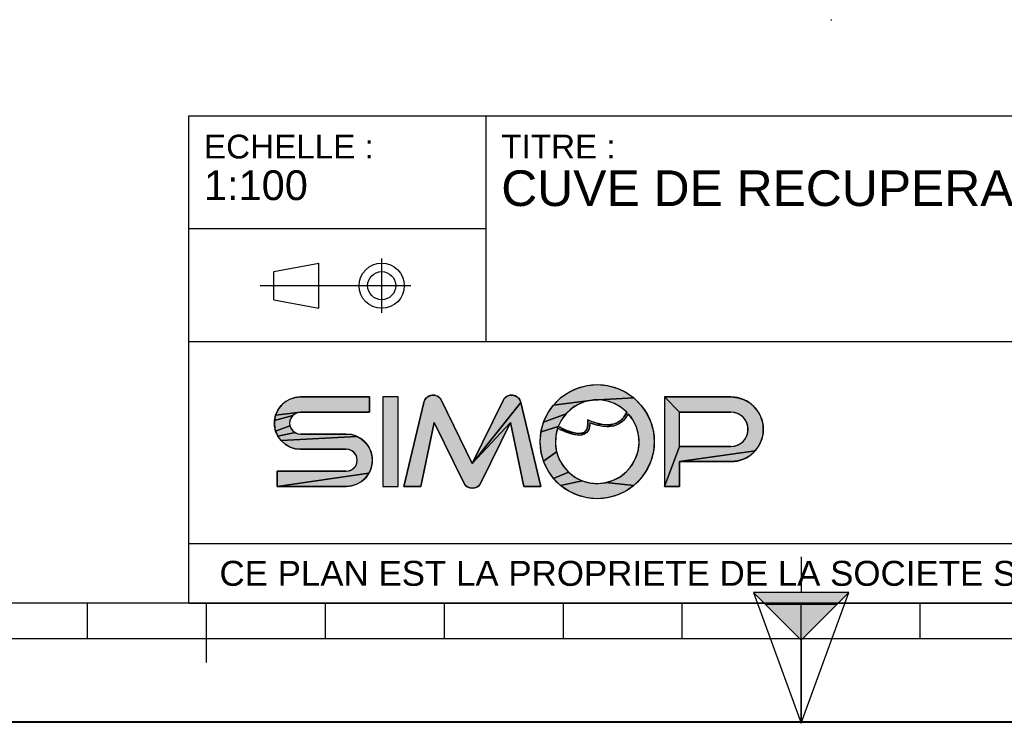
# Model space of a CAD drawing. Header units: millimetres. Extents: x 0 to 297, y 0 to 210.
# Tile 2 of 21: x 83 to 166, y 0 to 59. Entities that reach past the tile are written whole.
import ezdxf

# ---------------------------------------------------------------- set-up
doc = ezdxf.new("R2010")
doc.units = ezdxf.units.MM
doc.header["$LTSCALE"] = 16.335
doc.layers.get('0').update_dxf_attribs({"linetype": 'CONTINUOUS'})
doc.styles.get("Standard").update_dxf_attribs({"font": 'arial.ttf'})

# ---------------------------------------------------------------- blocks, each defined once
blk = doc.blocks.new('MARGEA4_BL0', base_point=(148.514, 105.014))
at = {"color": 7, "linetype": 'Continuous'}
for p, q in [((287.014, 10.014), (10.014, 10.014)), ((88.514, 7.014), (88.514, 10.014)), ((98.514, 5.014), (98.514, 10.014)), ((108.514, 7.014), (108.514, 10.014)), ((118.514, 7.014), (118.514, 10.014)), ((128.514, 7.014), (128.514, 10.014)), ((138.514, 7.014), (138.514, 10.014)), ((148.514, 0.014), (148.514, 10.014)), ((158.514, 7.014), (158.514, 10.014)), ((248.514, 7.014), (48.514, 7.014)), ((297.014, 0.014), (0.014, 0.014)), ((297.014, 0.014), (0.014, 0.014))]:
    blk.add_line(p, q, dxfattribs=at)
blk = doc.blocks.new('REPERE_ORIENTATION_BL1', base_point=(148.516, 6.898))
at = {"color": 7, "linetype": 'Continuous'}
for p, q in [((148.516, 13.898), (148.516, 10.898)), ((148.516, 6.898), (144.516, 10.898)), ((152.516, 10.898), (144.516, 10.898)), ((144.516, 10.898), (148.516, -0.102)), ((148.516, 6.898), (152.516, 10.898)), ((148.516, -0.102), (152.516, 10.898)), ((151.516, 9.898), (145.516, 9.898)), ((148.516, 6.898), (148.516, -0.102))]:
    blk.add_line(p, q, dxfattribs=at)
blk.add_solid([(144.516, 10.898), (148.516, 6.898), (152.516, 10.898)], dxfattribs=at)
blk = doc.blocks.new('ISO_BL3', base_point=(109.359, 36.711))
at = {"color": 2, "linetype": 'Continuous'}
for p, q in [((113.239, 34.434), (113.239, 38.988)), ((104.158, 37.894), (107.956, 38.612)), ((107.956, 34.81), (107.956, 38.612)), ((104.158, 35.528), (104.158, 37.894)), ((115.7, 36.711), (103.019, 36.711)), ((104.158, 35.528), (107.956, 34.81))]:
    blk.add_line(p, q, dxfattribs=at)
for radius in [1.901, 1.183]:
    blk.add_circle((113.239, 36.711), radius, dxfattribs=at)
blk = doc.blocks.new('LOGO-SIMOP-2009_BL4', base_point=(124.77, 23.589))
at = {"linetype": 'Continuous'}
for points in [[(131.363, 28.389), (132.197, 28.316), (133.005, 28.1), (133.763, 27.746), (134.449, 27.266), (130.961, 27.086), (127.686, 26.675), (128.278, 27.266), (128.963, 27.746), (129.722, 28.1), (130.53, 28.316)], [(105.954, 27.301), (106.412, 27.349), (112.22, 27.349), (112.22, 26.069), (106.412, 26.069), (104.319, 25.829), (104.507, 26.249), (104.777, 26.621), (105.119, 26.929), (105.517, 27.159)], [(117.578, 27.509), (117.792, 27.474), (117.99, 27.382), (118.155, 27.24), (118.276, 27.059), (120.86, 21.749), (124.06, 25.217), (121.579, 20.119), (121.455, 19.934), (121.284, 19.791), (121.08, 19.7), (120.86, 19.669), (120.639, 19.7), (120.436, 19.791), (120.265, 19.934), (120.141, 20.119), (117.66, 25.217), (116.54, 19.829), (115.1, 19.829), (116.778, 26.894), (116.857, 27.097), (116.987, 27.271), (117.16, 27.404), (117.362, 27.485)], [(123.927, 27.474), (124.142, 27.509), (124.358, 27.485), (124.56, 27.404), (124.732, 27.271), (124.863, 27.097), (124.941, 26.894), (120.86, 21.749), (123.444, 27.059), (123.565, 27.24), (123.73, 27.382)], [(138.292, 26.069), (137.012, 27.349), (142.612, 27.349), (143.177, 27.29), (143.718, 27.114), (144.211, 26.83), (144.633, 26.449), (144.967, 25.989), (145.199, 25.47), (145.317, 24.913), (145.317, 24.345), (145.199, 23.789), (144.967, 23.269), (144.633, 22.809), (138.292, 21.909), (138.292, 19.829), (137.012, 19.829), (138.292, 23.189), (142.612, 23.189), (142.956, 23.231), (143.281, 23.354), (143.567, 23.551), (143.797, 23.811), (143.958, 24.119), (144.041, 24.456), (144.041, 24.803), (143.958, 25.14), (143.797, 25.447), (143.567, 25.707), (143.281, 25.904), (142.956, 26.027), (142.612, 26.069)], [(124.06, 25.217), (120.86, 21.749), (124.941, 26.894), (126.62, 19.829), (125.18, 19.829)], [(129.751, 26.718), (129.215, 26.377), (128.749, 25.946), (126.853, 25.231), (127.207, 25.989), (127.686, 26.675), (130.961, 27.086), (130.34, 26.957)], [(131.596, 27.101), (130.961, 27.086), (134.449, 27.266), (135.04, 26.675), (135.52, 25.989), (135.874, 25.231), (136.091, 24.423), (136.163, 23.589), (136.091, 22.756), (135.874, 21.947), (135.52, 21.189), (135.04, 20.504), (134.449, 19.912), (132.075, 20.142), (132.717, 20.34), (133.309, 20.655), (133.83, 21.078), (134.262, 21.592), (134.588, 22.178), (134.798, 22.816), (134.882, 23.482), (134.838, 24.152), (134.668, 24.801), (134.378, 25.407), (133.978, 25.946), (133.719, 25.545), (133.436, 25.258), (133.098, 25.04), (132.731, 24.907), (132.159, 25.009), (132.592, 25.042), (132.968, 25.156), (133.314, 25.364), (133.6, 25.651), (133.861, 26.069), (133.375, 26.478), (132.823, 26.792), (132.224, 27.002)], [(105.952, 25.946), (105.761, 25.8), (104.224, 25.379), (104.319, 25.829), (106.412, 26.069), (106.174, 26.038)], [(105.523, 25.387), (105.492, 25.149), (105.523, 24.911), (104.319, 24.469), (104.224, 24.919), (104.224, 25.379), (105.761, 25.8), (105.615, 25.609)], [(128.368, 25.438), (128.084, 24.869), (126.636, 24.423), (126.853, 25.231), (128.749, 25.946)], [(105.761, 24.499), (105.952, 24.352), (104.507, 24.049), (104.319, 24.469), (105.523, 24.911), (105.615, 24.689)], [(128.084, 24.869), (128.432, 24.7), (128.441, 24.519), (128.029, 24.718), (127.876, 24.064), (127.849, 23.394), (127.95, 22.73), (126.853, 21.947), (126.636, 22.756), (126.563, 23.589), (126.636, 24.423)], [(131.146, 25.202), (131.682, 25.062), (131.315, 24.983), (130.744, 25.179), (130.717, 24.821), (130.631, 24.565), (130.48, 24.354), (130.273, 24.213), (130.001, 24.3), (130.178, 24.346), (130.347, 24.448), (130.481, 24.62), (130.552, 24.815), (130.583, 25.063), (130.563, 25.429)], [(132.159, 25.009), (132.731, 24.907), (132.312, 24.85), (131.842, 24.874), (131.315, 24.983), (131.682, 25.062)], [(111.553, 23.809), (111.895, 23.501), (112.165, 23.129), (112.352, 22.709), (112.448, 22.259), (112.448, 21.799), (112.352, 21.349), (112.165, 20.929), (104.452, 19.829), (104.452, 21.109), (110.26, 21.109), (110.498, 21.14), (110.72, 21.232), (110.91, 21.379), (111.057, 21.569), (111.148, 21.791), (111.18, 22.029), (111.148, 22.267), (111.057, 22.489), (110.91, 22.68), (110.72, 22.826), (110.498, 22.918), (110.26, 22.949), (106.412, 22.949), (105.954, 22.997), (105.517, 23.139), (105.119, 23.369), (104.777, 23.677), (111.155, 24.039)], [(110.717, 24.181), (111.155, 24.039), (104.777, 23.677), (104.507, 24.049), (105.952, 24.352), (106.174, 24.26), (106.412, 24.229), (110.26, 24.229)], [(128.738, 24.565), (129.026, 24.456), (129.312, 24.368), (129.161, 24.244), (128.799, 24.369), (128.441, 24.519), (128.432, 24.7)], [(129.788, 24.29), (130.001, 24.3), (130.273, 24.213), (130.034, 24.143), (129.77, 24.13), (129.472, 24.167), (129.161, 24.244), (129.312, 24.368), (129.552, 24.315)], [(128.175, 22.098), (128.516, 21.52), (128.961, 21.017), (127.686, 20.504), (127.207, 21.189), (126.853, 21.947), (127.95, 22.73)], [(143.177, 21.969), (142.612, 21.909), (138.292, 21.909), (144.633, 22.809), (144.211, 22.429), (143.718, 22.144)], [(110.717, 19.877), (110.26, 19.829), (104.452, 19.829), (112.165, 20.929), (111.895, 20.557), (111.553, 20.249), (111.155, 20.019)], [(129.493, 20.607), (130.093, 20.307), (128.278, 19.912), (127.686, 20.504), (128.961, 21.017)], [(131.408, 20.069), (132.075, 20.142), (134.449, 19.912), (133.763, 19.432), (133.005, 19.079), (132.197, 18.862), (131.363, 18.789), (130.53, 18.862), (129.722, 19.079), (128.963, 19.432), (128.278, 19.912), (130.093, 20.307), (130.739, 20.125)]]:
    blk.add_hatch(color=2, dxfattribs=at).paths.add_polyline_path(points)
at = {"color": 2, "linetype": 'Continuous'}
for p, q in [((129.722, 28.1), (130.53, 28.316)), ((130.53, 28.316), (131.363, 28.389)), ((131.363, 28.389), (132.197, 28.316)), ((132.197, 28.316), (133.005, 28.1)), ((105.954, 27.301), (106.412, 27.349)), ((116.987, 27.271), (117.16, 27.404)), ((117.16, 27.404), (117.362, 27.485)), ((117.362, 27.485), (117.578, 27.509)), ((117.578, 27.509), (117.792, 27.474)), ((117.792, 27.474), (117.99, 27.382)), ((117.99, 27.382), (118.155, 27.24)), ((123.565, 27.24), (123.73, 27.382)), ((123.73, 27.382), (123.927, 27.474)), ((123.927, 27.474), (124.142, 27.509)), ((124.142, 27.509), (124.358, 27.485)), ((124.358, 27.485), (124.56, 27.404)), ((124.56, 27.404), (124.732, 27.271)), ((128.278, 27.266), (128.963, 27.746)), ((128.963, 27.746), (129.722, 28.1)), ((133.005, 28.1), (133.763, 27.746)), ((133.763, 27.746), (134.449, 27.266)), ((138.292, 26.069), (137.012, 27.349)), ((142.612, 27.349), (143.177, 27.29)), ((104.507, 26.249), (104.777, 26.621)), ((104.777, 26.621), (105.119, 26.929)), ((105.119, 26.929), (105.517, 27.159)), ((105.517, 27.159), (105.954, 27.301)), ((116.778, 26.894), (116.857, 27.097)), ((116.857, 27.097), (116.987, 27.271)), ((118.155, 27.24), (118.276, 27.059)), ((124.941, 26.894), (120.86, 21.749)), ((123.444, 27.059), (123.565, 27.24)), ((124.732, 27.271), (124.863, 27.097)), ((124.863, 27.097), (124.941, 26.894)), ((127.207, 25.989), (127.686, 26.675)), ((127.686, 26.675), (128.278, 27.266)), ((130.961, 27.086), (127.686, 26.675)), ((129.751, 26.718), (129.215, 26.377)), ((130.34, 26.957), (129.751, 26.718)), ((130.961, 27.086), (130.34, 26.957)), ((134.449, 27.266), (130.961, 27.086)), ((131.596, 27.101), (130.961, 27.086)), ((132.224, 27.002), (131.596, 27.101)), ((132.823, 26.792), (132.224, 27.002)), ((133.375, 26.478), (132.823, 26.792)), ((134.449, 27.266), (135.04, 26.675)), ((135.04, 26.675), (135.52, 25.989)), ((143.177, 27.29), (143.718, 27.114)), ((143.718, 27.114), (144.211, 26.83)), ((144.211, 26.83), (144.633, 26.449)), ((104.224, 25.379), (104.319, 25.829)), ((105.761, 25.8), (104.224, 25.379)), ((104.319, 25.829), (104.507, 26.249)), ((106.412, 26.069), (104.319, 25.829)), ((105.761, 25.8), (105.615, 25.609)), ((105.952, 25.946), (105.761, 25.8)), ((106.174, 26.038), (105.952, 25.946)), ((106.412, 26.069), (106.174, 26.038)), ((126.853, 25.231), (127.207, 25.989)), ((128.749, 25.946), (126.853, 25.231)), ((128.749, 25.946), (128.368, 25.438)), ((129.215, 26.377), (128.749, 25.946)), ((133.861, 26.069), (133.375, 26.478)), ((133.6, 25.651), (133.861, 26.069)), ((133.978, 25.946), (133.719, 25.545)), ((134.378, 25.407), (133.978, 25.946)), ((135.52, 25.989), (135.874, 25.231)), ((142.956, 26.027), (142.612, 26.069)), ((143.281, 25.904), (142.956, 26.027)), ((143.567, 25.707), (143.281, 25.904)), ((143.797, 25.447), (143.567, 25.707)), ((144.633, 26.449), (144.967, 25.989)), ((144.967, 25.989), (145.199, 25.47)), ((104.224, 24.919), (104.224, 25.379)), ((104.319, 24.469), (104.224, 24.919)), ((105.523, 24.911), (104.319, 24.469)), ((105.523, 25.387), (105.492, 25.149)), ((105.492, 25.149), (105.523, 24.911)), ((105.615, 25.609), (105.523, 25.387)), ((105.523, 24.911), (105.615, 24.689)), ((124.06, 25.217), (120.86, 21.749)), ((126.636, 24.423), (126.853, 25.231)), ((128.084, 24.869), (126.636, 24.423)), ((128.368, 25.438), (128.084, 24.869)), ((128.084, 24.869), (128.432, 24.7)), ((130.552, 24.815), (130.583, 25.063)), ((130.583, 25.063), (130.563, 25.429)), ((130.563, 25.429), (131.146, 25.202)), ((130.744, 25.179), (130.717, 24.821)), ((131.315, 24.983), (130.744, 25.179)), ((131.146, 25.202), (131.682, 25.062)), ((131.682, 25.062), (131.315, 24.983)), ((131.842, 24.874), (131.315, 24.983)), ((131.682, 25.062), (132.159, 25.009)), ((132.312, 24.85), (131.842, 24.874)), ((132.159, 25.009), (132.592, 25.042)), ((132.731, 24.907), (132.159, 25.009)), ((132.731, 24.907), (132.312, 24.85)), ((132.592, 25.042), (132.968, 25.156)), ((133.098, 25.04), (132.731, 24.907)), ((132.968, 25.156), (133.314, 25.364)), ((133.436, 25.258), (133.098, 25.04)), ((133.314, 25.364), (133.6, 25.651)), ((133.719, 25.545), (133.436, 25.258)), ((134.668, 24.801), (134.378, 25.407)), ((135.874, 25.231), (136.091, 24.423)), ((143.958, 25.14), (143.797, 25.447)), ((144.041, 24.803), (143.958, 25.14)), ((145.199, 25.47), (145.317, 24.913)), ((145.317, 24.913), (145.317, 24.345)), ((104.507, 24.049), (104.319, 24.469)), ((105.952, 24.352), (104.507, 24.049)), ((104.777, 23.677), (104.507, 24.049)), ((111.155, 24.039), (104.777, 23.677)), ((105.615, 24.689), (105.761, 24.499)), ((105.761, 24.499), (105.952, 24.352)), ((105.952, 24.352), (106.174, 24.26)), ((106.174, 24.26), (106.412, 24.229)), ((110.26, 24.229), (110.717, 24.181)), ((110.717, 24.181), (111.155, 24.039)), ((111.155, 24.039), (111.553, 23.809)), ((126.563, 23.589), (126.636, 24.423)), ((127.876, 24.064), (127.849, 23.394)), ((128.029, 24.718), (127.876, 24.064)), ((128.441, 24.519), (128.029, 24.718)), ((128.432, 24.7), (128.738, 24.565)), ((128.432, 24.7), (128.441, 24.519)), ((128.799, 24.369), (128.441, 24.519)), ((128.738, 24.565), (129.026, 24.456)), ((129.161, 24.244), (128.799, 24.369)), ((129.026, 24.456), (129.312, 24.368)), ((129.312, 24.368), (129.161, 24.244)), ((129.472, 24.167), (129.161, 24.244)), ((129.312, 24.368), (129.552, 24.315)), ((129.77, 24.13), (129.472, 24.167)), ((129.552, 24.315), (129.788, 24.29)), ((130.034, 24.143), (129.77, 24.13)), ((129.788, 24.29), (130.001, 24.3)), ((130.001, 24.3), (130.178, 24.346)), ((130.273, 24.213), (130.001, 24.3)), ((130.273, 24.213), (130.034, 24.143)), ((130.178, 24.346), (130.347, 24.448)), ((130.48, 24.354), (130.273, 24.213)), ((130.347, 24.448), (130.481, 24.62)), ((130.631, 24.565), (130.48, 24.354)), ((130.481, 24.62), (130.552, 24.815)), ((130.717, 24.821), (130.631, 24.565)), ((134.838, 24.152), (134.668, 24.801)), ((134.882, 23.482), (134.838, 24.152)), ((136.091, 24.423), (136.163, 23.589)), ((143.797, 23.811), (143.958, 24.119)), ((143.958, 24.119), (144.041, 24.456)), ((144.041, 24.456), (144.041, 24.803)), ((145.317, 24.345), (145.199, 23.789)), ((105.119, 23.369), (104.777, 23.677)), ((105.517, 23.139), (105.119, 23.369)), ((111.553, 23.809), (111.895, 23.501)), ((111.895, 23.501), (112.165, 23.129)), ((126.636, 22.756), (126.563, 23.589)), ((127.849, 23.394), (127.95, 22.73)), ((134.798, 22.816), (134.882, 23.482)), ((136.163, 23.589), (136.091, 22.756)), ((138.292, 23.189), (137.012, 19.829)), ((142.612, 23.189), (142.956, 23.231)), ((142.956, 23.231), (143.281, 23.354)), ((143.281, 23.354), (143.567, 23.551)), ((143.567, 23.551), (143.797, 23.811)), ((144.967, 23.269), (144.633, 22.809)), ((145.199, 23.789), (144.967, 23.269)), ((105.954, 22.997), (105.517, 23.139)), ((106.412, 22.949), (105.954, 22.997)), ((110.498, 22.918), (110.26, 22.949)), ((110.72, 22.826), (110.498, 22.918)), ((110.91, 22.68), (110.72, 22.826)), ((111.057, 22.489), (110.91, 22.68)), ((111.148, 22.267), (111.057, 22.489)), ((112.165, 23.129), (112.352, 22.709)), ((112.352, 22.709), (112.448, 22.259)), ((126.853, 21.947), (126.636, 22.756)), ((127.95, 22.73), (126.853, 21.947)), ((127.95, 22.73), (128.175, 22.098)), ((134.588, 22.178), (134.798, 22.816)), ((136.091, 22.756), (135.874, 21.947)), ((144.633, 22.809), (138.292, 21.909)), ((144.211, 22.429), (143.718, 22.144)), ((144.633, 22.809), (144.211, 22.429)), ((110.91, 21.379), (111.057, 21.569)), ((111.057, 21.569), (111.148, 21.791)), ((111.18, 22.029), (111.148, 22.267)), ((111.148, 21.791), (111.18, 22.029)), ((112.448, 21.799), (112.352, 21.349)), ((112.448, 22.259), (112.448, 21.799)), ((127.207, 21.189), (126.853, 21.947)), ((128.175, 22.098), (128.516, 21.52)), ((133.83, 21.078), (134.262, 21.592)), ((134.262, 21.592), (134.588, 22.178)), ((135.874, 21.947), (135.52, 21.189)), ((143.177, 21.969), (142.612, 21.909)), ((143.718, 22.144), (143.177, 21.969)), ((112.165, 20.929), (104.452, 19.829)), ((110.26, 21.109), (110.498, 21.14)), ((110.498, 21.14), (110.72, 21.232)), ((110.72, 21.232), (110.91, 21.379)), ((112.165, 20.929), (111.895, 20.557)), ((112.352, 21.349), (112.165, 20.929)), ((127.686, 20.504), (127.207, 21.189)), ((128.961, 21.017), (127.686, 20.504)), ((128.516, 21.52), (128.961, 21.017)), ((128.961, 21.017), (129.493, 20.607)), ((133.309, 20.655), (133.83, 21.078)), ((135.52, 21.189), (135.04, 20.504)), ((110.717, 19.877), (110.26, 19.829)), ((111.155, 20.019), (110.717, 19.877)), ((111.553, 20.249), (111.155, 20.019)), ((111.895, 20.557), (111.553, 20.249)), ((120.265, 19.934), (120.141, 20.119)), ((120.436, 19.791), (120.265, 19.934)), ((121.455, 19.934), (121.284, 19.791)), ((121.579, 20.119), (121.455, 19.934)), ((128.278, 19.912), (127.686, 20.504)), ((130.093, 20.307), (128.278, 19.912)), ((128.963, 19.432), (128.278, 19.912)), ((129.493, 20.607), (130.093, 20.307)), ((130.093, 20.307), (130.739, 20.125)), ((130.739, 20.125), (131.408, 20.069)), ((131.408, 20.069), (132.075, 20.142)), ((132.075, 20.142), (132.717, 20.34)), ((134.449, 19.912), (132.075, 20.142)), ((132.717, 20.34), (133.309, 20.655)), ((134.449, 19.912), (133.763, 19.432)), ((135.04, 20.504), (134.449, 19.912)), ((120.639, 19.7), (120.436, 19.791)), ((120.86, 19.669), (120.639, 19.7)), ((121.08, 19.7), (120.86, 19.669)), ((121.284, 19.791), (121.08, 19.7)), ((129.722, 19.079), (128.963, 19.432)), ((130.53, 18.862), (129.722, 19.079)), ((133.005, 19.079), (132.197, 18.862)), ((133.763, 19.432), (133.005, 19.079)), ((131.363, 18.789), (130.53, 18.862)), ((132.197, 18.862), (131.363, 18.789))]:
    blk.add_line(p, q, dxfattribs=at)
at = {"color": 7, "linetype": 'Continuous'}
for p, q in [((112.22, 27.349), (106.412, 27.349)), ((112.22, 26.069), (112.22, 27.349)), ((113.34, 27.349), (113.34, 19.829)), ((114.62, 27.349), (113.34, 27.349)), ((114.62, 19.829), (114.62, 27.349)), ((142.612, 27.349), (137.012, 27.349)), ((137.012, 27.349), (137.012, 19.829)), ((116.778, 26.894), (115.1, 19.829)), ((120.86, 21.749), (118.276, 27.059)), ((123.444, 27.059), (120.86, 21.749)), ((126.62, 19.829), (124.941, 26.894)), ((106.412, 26.069), (112.22, 26.069)), ((138.292, 26.069), (142.612, 26.069)), ((138.292, 23.189), (138.292, 26.069)), ((116.54, 19.829), (117.66, 25.217)), ((117.66, 25.217), (120.141, 20.119)), ((121.579, 20.119), (124.06, 25.217)), ((124.06, 25.217), (125.18, 19.829)), ((110.26, 24.229), (106.412, 24.229)), ((142.612, 23.189), (138.292, 23.189)), ((106.412, 22.949), (110.26, 22.949)), ((138.292, 21.909), (142.612, 21.909)), ((138.292, 19.829), (138.292, 21.909)), ((104.452, 21.109), (104.452, 19.829)), ((110.26, 21.109), (104.452, 21.109)), ((104.452, 19.829), (110.26, 19.829)), ((113.34, 19.829), (114.62, 19.829)), ((115.1, 19.829), (116.54, 19.829)), ((125.18, 19.829), (126.62, 19.829)), ((137.012, 19.829), (138.292, 19.829))]:
    blk.add_line(p, q, dxfattribs=at)
at = {"color": 2, "linetype": 'Continuous'}
for points in [[(131.363, 28.389), (132.197, 28.316), (133.005, 28.1), (133.763, 27.746), (134.449, 27.266), (130.961, 27.086), (127.686, 26.675), (128.278, 27.266), (128.963, 27.746), (129.722, 28.1), (130.53, 28.316), (131.363, 28.389)], [(105.954, 27.301), (106.412, 27.349), (112.22, 27.349), (112.22, 26.069), (106.412, 26.069), (104.319, 25.829), (104.507, 26.249), (104.777, 26.621), (105.119, 26.929), (105.517, 27.159), (105.954, 27.301)], [(117.578, 27.509), (117.792, 27.474), (117.99, 27.382), (118.155, 27.24), (118.276, 27.059), (120.86, 21.749), (124.06, 25.217), (121.579, 20.119), (121.455, 19.934), (121.284, 19.791), (121.08, 19.7), (120.86, 19.669), (120.639, 19.7), (120.436, 19.791), (120.265, 19.934), (120.141, 20.119), (117.66, 25.217), (116.54, 19.829), (115.1, 19.829), (116.778, 26.894), (116.857, 27.097), (116.987, 27.271), (117.16, 27.404), (117.362, 27.485), (117.578, 27.509)], [(123.927, 27.474), (124.142, 27.509), (124.358, 27.485), (124.56, 27.404), (124.732, 27.271), (124.863, 27.097), (124.941, 26.894), (120.86, 21.749), (123.444, 27.059), (123.565, 27.24), (123.73, 27.382), (123.927, 27.474)], [(138.292, 26.069), (137.012, 27.349), (142.612, 27.349), (143.177, 27.29), (143.718, 27.114), (144.211, 26.83), (144.633, 26.449), (144.967, 25.989), (145.199, 25.47), (145.317, 24.913), (145.317, 24.345), (145.199, 23.789), (144.967, 23.269), (144.633, 22.809), (138.292, 21.909), (138.292, 19.829), (137.012, 19.829), (138.292, 23.189), (142.612, 23.189), (142.956, 23.231), (143.281, 23.354), (143.567, 23.551), (143.797, 23.811), (143.958, 24.119), (144.041, 24.456), (144.041, 24.803), (143.958, 25.14), (143.797, 25.447), (143.567, 25.707), (143.281, 25.904), (142.956, 26.027), (142.612, 26.069), (138.292, 26.069)], [(124.06, 25.217), (120.86, 21.749), (124.941, 26.894), (126.62, 19.829), (125.18, 19.829), (124.06, 25.217)], [(129.751, 26.718), (129.215, 26.377), (128.749, 25.946), (126.853, 25.231), (127.207, 25.989), (127.686, 26.675), (130.961, 27.086), (130.34, 26.957), (129.751, 26.718)], [(131.596, 27.101), (130.961, 27.086), (134.449, 27.266), (135.04, 26.675), (135.52, 25.989), (135.874, 25.231), (136.091, 24.423), (136.163, 23.589), (136.091, 22.756), (135.874, 21.947), (135.52, 21.189), (135.04, 20.504), (134.449, 19.912), (132.075, 20.142), (132.717, 20.34), (133.309, 20.655), (133.83, 21.078), (134.262, 21.592), (134.588, 22.178), (134.798, 22.816), (134.882, 23.482), (134.838, 24.152), (134.668, 24.801), (134.378, 25.407), (133.978, 25.946), (133.719, 25.545), (133.436, 25.258), (133.098, 25.04), (132.731, 24.907), (132.159, 25.009), (132.592, 25.042), (132.968, 25.156), (133.314, 25.364), (133.6, 25.651), (133.861, 26.069), (133.375, 26.478), (132.823, 26.792), (132.224, 27.002), (131.596, 27.101)], [(105.952, 25.946), (105.761, 25.8), (104.224, 25.379), (104.319, 25.829), (106.412, 26.069), (106.174, 26.038), (105.952, 25.946)], [(105.523, 25.387), (105.492, 25.149), (105.523, 24.911), (104.319, 24.469), (104.224, 24.919), (104.224, 25.379), (105.761, 25.8), (105.615, 25.609), (105.523, 25.387)], [(128.368, 25.438), (128.084, 24.869), (126.636, 24.423), (126.853, 25.231), (128.749, 25.946), (128.368, 25.438)], [(105.761, 24.499), (105.952, 24.352), (104.507, 24.049), (104.319, 24.469), (105.523, 24.911), (105.615, 24.689), (105.761, 24.499)], [(128.084, 24.869), (128.432, 24.7), (128.441, 24.519), (128.029, 24.718), (127.876, 24.064), (127.849, 23.394), (127.95, 22.73), (126.853, 21.947), (126.636, 22.756), (126.563, 23.589), (126.636, 24.423), (128.084, 24.869)], [(131.146, 25.202), (131.682, 25.062), (131.315, 24.983), (130.744, 25.179), (130.717, 24.821), (130.631, 24.565), (130.48, 24.354), (130.273, 24.213), (130.001, 24.3), (130.178, 24.346), (130.347, 24.448), (130.481, 24.62), (130.552, 24.815), (130.583, 25.063), (130.563, 25.429), (131.146, 25.202)], [(132.159, 25.009), (132.731, 24.907), (132.312, 24.85), (131.842, 24.874), (131.315, 24.983), (131.682, 25.062), (132.159, 25.009)], [(111.553, 23.809), (111.895, 23.501), (112.165, 23.129), (112.352, 22.709), (112.448, 22.259), (112.448, 21.799), (112.352, 21.349), (112.165, 20.929), (104.452, 19.829), (104.452, 21.109), (110.26, 21.109), (110.498, 21.14), (110.72, 21.232), (110.91, 21.379), (111.057, 21.569), (111.148, 21.791), (111.18, 22.029), (111.148, 22.267), (111.057, 22.489), (110.91, 22.68), (110.72, 22.826), (110.498, 22.918), (110.26, 22.949), (106.412, 22.949), (105.954, 22.997), (105.517, 23.139), (105.119, 23.369), (104.777, 23.677), (111.155, 24.039), (111.553, 23.809)], [(110.717, 24.181), (111.155, 24.039), (104.777, 23.677), (104.507, 24.049), (105.952, 24.352), (106.174, 24.26), (106.412, 24.229), (110.26, 24.229), (110.717, 24.181)], [(128.738, 24.565), (129.026, 24.456), (129.312, 24.368), (129.161, 24.244), (128.799, 24.369), (128.441, 24.519), (128.432, 24.7), (128.738, 24.565)], [(129.788, 24.29), (130.001, 24.3), (130.273, 24.213), (130.034, 24.143), (129.77, 24.13), (129.472, 24.167), (129.161, 24.244), (129.312, 24.368), (129.552, 24.315), (129.788, 24.29)], [(128.175, 22.098), (128.516, 21.52), (128.961, 21.017), (127.686, 20.504), (127.207, 21.189), (126.853, 21.947), (127.95, 22.73), (128.175, 22.098)], [(143.177, 21.969), (142.612, 21.909), (138.292, 21.909), (144.633, 22.809), (144.211, 22.429), (143.718, 22.144), (143.177, 21.969)], [(110.717, 19.877), (110.26, 19.829), (104.452, 19.829), (112.165, 20.929), (111.895, 20.557), (111.553, 20.249), (111.155, 20.019), (110.717, 19.877)], [(129.493, 20.607), (130.093, 20.307), (128.278, 19.912), (127.686, 20.504), (128.961, 21.017), (129.493, 20.607)], [(131.408, 20.069), (132.075, 20.142), (134.449, 19.912), (133.763, 19.432), (133.005, 19.079), (132.197, 18.862), (131.363, 18.789), (130.53, 18.862), (129.722, 19.079), (128.963, 19.432), (128.278, 19.912), (130.093, 20.307), (130.739, 20.125), (131.408, 20.069)]]:
    blk.add_lwpolyline(points, dxfattribs=at)
at = {"color": 7, "linetype": 'Continuous'}
blk.add_circle((131.363, 23.589), 4.8, dxfattribs=at)
for centre, radius, start, end in [((106.412, 25.149), 2.2, 90, 270), ((117.556, 26.709), 0.8, 25.94945, 166.63548), ((124.163, 26.709), 0.8, 13.36452, 154.05055), ((142.612, 24.629), 2.72, 270, 90), ((131.363, 23.589), 3.52, 44.79283, 158.67631), ((106.412, 25.149), 0.92, 90, 270), ((131.363, 23.589), 3.52, 161.30052, 42.02671), ((142.612, 24.629), 1.44, 270, 90), ((110.26, 22.029), 2.2, 270, 90), ((110.26, 22.029), 0.92, 270, 90), ((120.86, 20.469), 0.8, 205.94945, 334.05055)]:
    blk.add_arc(centre, radius, start, end, dxfattribs=at)
blk.add_open_spline([(133.861, 26.069), (133.691, 25.725), (133.278, 25.242), (132.495, 24.966), (131.587, 25.038), (130.914, 25.273), (130.563, 25.429)], degree=3, dxfattribs=at)
for points, knots in [([(133.978, 25.946), (133.742, 25.491), (133.106, 24.892), (131.957, 24.786), (131.132, 25.023), (130.744, 25.179)], [0, 0, 0, 0, 0.345264, 0.703638, 1, 1, 1, 1]), ([(130.744, 25.179), (130.749, 25.009), (130.71, 24.645), (130.441, 24.241), (129.948, 24.097), (129.39, 24.163), (128.75, 24.373), (128.275, 24.593), (128.029, 24.718)], [0, 0, 0, 0, 0.118516, 0.29564, 0.472763, 0.649887, 0.82701, 1, 1, 1, 1]), ([(130.563, 25.429), (130.59, 25.221), (130.59, 24.88), (130.467, 24.544), (130.244, 24.35), (129.836, 24.25), (129.149, 24.376), (128.458, 24.678), (128.084, 24.869)], [0, 0, 0, 0, 0.125, 0.25, 0.375, 0.5, 0.75, 1, 1, 1, 1])]:
    blk.add_open_spline(points, degree=3, knots=knots, dxfattribs=at)
at = {"color": 2, "linetype": 'Continuous'}
for points in [[(113.34, 19.829), (113.34, 27.349), (114.62, 19.829), (114.62, 27.349)], [(138.292, 23.189), (137.012, 19.829), (138.292, 26.069), (137.012, 27.349)]]:
    blk.add_solid(points, dxfattribs=at)
blk = doc.blocks.new('*T6')
at = {"color": 2, "linetype": 'Continuous'}
for p, q in [((0, 0), (0, 41)), ((0, 41), (190, 41)), ((25, 22), (25, 41)), ((170, 5), (170, 41)), ((190, 0), (190, 41)), ((0, 31.5), (25, 31.5)), ((0, 22), (190, 22)), ((110, 5), (110, 22)), ((170, 15), (190, 15)), ((0, 5), (190, 5)), ((0, 0), (190, 0))]:
    blk.add_line(p, q, dxfattribs=at)
at = {"color": 5, "linetype": 'Continuous', "line_spacing_factor": 0.9}
for s, insert, char_height, width, attachment_point in [('ECHELLE :\\P\\H2.5;1:100', (1.28, 39.4), 2, 28.52045, 1), ("TITRE :\\P\\H3.0;CUVE DE RECUPERATION D'EAU DE PLUIE D2300 25 M3\\P\\H2.0; \\P \\P ", (26.28, 39.4), 2, 226.171, 1), ('A4', (180, 34), 5, 17.0632, 2), ('REFERENCE PRODUIT :\\P\\H3.0;CEP3/6406/25', (111.28, 20.4), 2, 64.13383, 1), ('FR', (180, 20), 3, 11.15242, 2), ('FOLIO :  \\P\\H3.0;1/1', (180, 12.812), 1.5, 17.19703, 2), ('CE PLAN EST LA PROPRIETE DE LA SOCIETE SIMOP ET NE PEUT ETRE REPRODUIT OU COMMUNIQUE SANS SON AUTORISATION', (95, 3.55), 2.1, 368.8974, 2)]:
    blk.add_mtext(s, dxfattribs=dict(at, insert=insert, char_height=char_height, width=width, attachment_point=attachment_point))

msp = doc.modelspace()

# ---------------------------------------------------------------- linework, layer by layer
at = {"color": 7, "linetype": 'Continuous'}
msp.add_line((0, 0), (297, 0), dxfattribs=at)
msp.add_arc((151.056, 84.292), 25.204, 269.88633, 270.11367, dxfattribs=at)

# ---------------------------------------------------------------- block references
at = {"color": 2, "linetype": 'Continuous'}
for name, p in [('MARGEA4_BL0', (148.514, 105.014)), ('ISO_BL3', (109.359, 36.711)), ('LOGO-SIMOP-2009_BL4', (124.77, 23.589)), ('REPERE_ORIENTATION_BL1', (148.516, 6.898))]:
    msp.add_blockref(name, p, dxfattribs=at)
msp.add_blockref('*T6', (97.014, 10.014))

doc.saveas('drawing.dxf')
